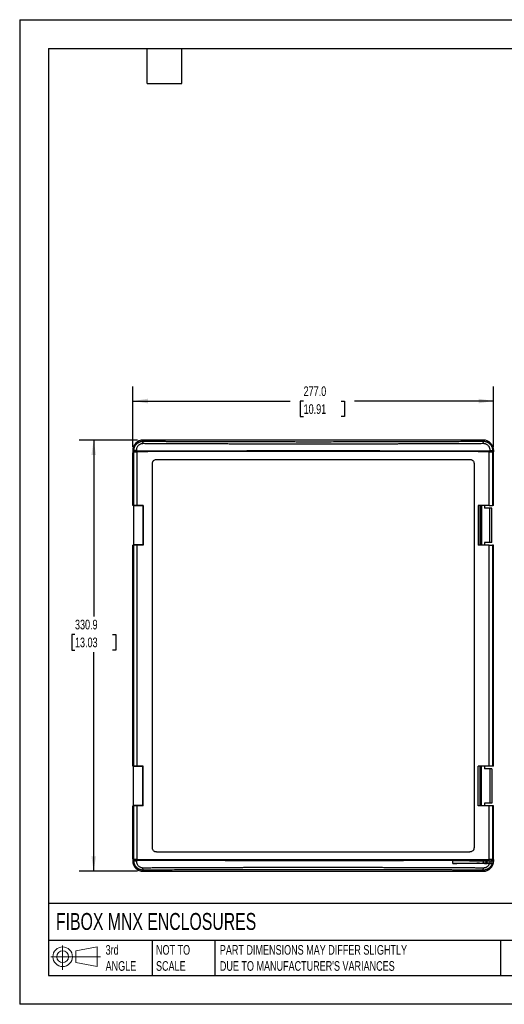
# Model space of a CAD drawing. Header units: millimetres. Extents: x 0 to 978, y 0 to 756.
# Tile 1 of 4: x 0 to 372, y 0 to 756. Entities that reach past the tile are written whole.
import ezdxf

# ---------------------------------------------------------------- set-up
doc = ezdxf.new("R2010")
doc.units = ezdxf.units.MM
doc.header["$LTSCALE"] = 3.5
doc.layers.add('DIMENSIONS', color=140, linetype='Continuous', lineweight=25)
doc.layers.add('TEXT', color=140, linetype='Continuous', lineweight=25)
doc.styles.add('SLDTEXTSTYLE0', font='TXT', dxfattribs={"width": 0.7})
doc.dimstyles.new('SLDDIMSTYLE0', dxfattribs={"dimtxt": 7.553027, "dimasz": 11.557, "dimexe": 0, "dimexo": 0.0625, "dimgap": 1.888257, "dimtad": 0, "dimtih": 1, "dimtoh": 1, "dimdec": 1, "dimrnd": 1e-09, "dimzin": 4, "dimdsep": 46, "dimtxsty": 'SLDTEXTSTYLE0', "dimsah": 1, "dimcen": 0.09, "dimadec": 0, "dimazin": 1, "dimtfac": 1, "dimtdec": 1, "dimtofl": 0, "dimtmove": 0, "dimatfit": 3, "dimfxl": 0, "dimfrac": 2, "dimtolj": 1, "dimtzin": 12, "dimarcsym": 0})
doc.dimstyles.new('SLDDIMSTYLE1', dxfattribs={"dimtxt": 7.553027, "dimasz": 11.557, "dimexe": 0, "dimexo": 0.0625, "dimgap": 1.888257, "dimtad": 0, "dimtih": 1, "dimtoh": 1, "dimdec": 1, "dimrnd": 1e-09, "dimzin": 12, "dimdsep": 46, "dimtxsty": 'SLDTEXTSTYLE0', "dimsah": 1, "dimcen": 0.09, "dimadec": 0, "dimazin": 3, "dimtfac": 1, "dimtdec": 1, "dimtofl": 0, "dimtmove": 0, "dimatfit": 3, "dimfxl": 0, "dimfrac": 2, "dimtolj": 1, "dimtzin": 12, "dimarcsym": 0})

# ---------------------------------------------------------------- blocks, each defined once
blk = doc.blocks.new('Block11')
at = {"color": 7, "linetype": 'Continuous', "lineweight": 18}
for p, q in [((9.06, 18.59), (9.06, 0)), ((19.18, 14.59), (35.61, 17.61)), ((35.61, 17.61), (35.61, 2.56)), ((0, 10.09), (38.06, 10.09)), ((19.18, 5.59), (19.18, 14.59)), ((19.18, 5.59), (35.61, 2.56))]:
    blk.add_line(p, q, dxfattribs=at)
for radius in [7.53, 4.5]:
    blk.add_circle((9.06, 10.09), radius, dxfattribs=at)
blk = doc.blocks.new('Block12')
at = {"color": 7, "linetype": 'Continuous'}
blk.add_blockref('Block11', (0, 0), dxfattribs=at)
blk = doc.blocks.new('_D')
at = {"layer": 'DIMENSIONS'}
for p, q in [((86.89, 427.96), (86.89, 474.13)), ((363.89, 427.96), (363.89, 474.13)), ((86.89, 463.01), (207.77, 463.01)), ((218, 463.01), (215.47, 463.01)), ((215.47, 463.01), (215.47, 451.01)), ((246.73, 463.01), (249.27, 463.01)), ((249.27, 463.01), (249.27, 451.01)), ((363.89, 463.01), (256.96, 463.01)), ((215.47, 451.01), (218, 451.01)), ((249.27, 451.01), (246.73, 451.01))]:
    blk.add_line(p, q, dxfattribs=at)
for points in [[(86.89, 463.01), (98.45, 461.23), (98.45, 464.79)], [(363.89, 463.01), (352.33, 464.79), (352.33, 461.23)]]:
    blk.add_solid(points, dxfattribs=at)
at = {"layer": 'DIMENSIONS', "char_height": 7.408, "attachment_point": 1, "style": 'SLDTEXTSTYLE0'}
for s, insert in [('277.0', (218, 474.25)), ('10.91', (218, 460.56))]:
    blk.add_mtext(s, dxfattribs=dict(at, insert=insert))
blk = doc.blocks.new('_D_1')
at = {"layer": 'DIMENSIONS'}
for p, q in [((90.39, 433.01), (45.73, 433.01)), ((56.84, 433.01), (56.84, 297.61)), ((42.47, 283.91), (39.94, 283.91)), ((39.94, 283.91), (39.94, 271.91)), ((71.2, 283.91), (73.74, 283.91)), ((73.74, 283.91), (73.74, 271.91)), ((39.94, 271.91), (42.47, 271.91)), ((56.84, 102.11), (56.84, 270.22)), ((73.74, 271.91), (71.2, 271.91)), ((90.39, 102.11), (45.73, 102.11))]:
    blk.add_line(p, q, dxfattribs=at)
for points in [[(56.84, 433.01), (55.06, 421.46), (58.62, 421.46)], [(56.84, 102.11), (58.62, 113.67), (55.06, 113.67)]]:
    blk.add_solid(points, dxfattribs=at)
at = {"layer": 'DIMENSIONS', "char_height": 7.408, "attachment_point": 1, "style": 'SLDTEXTSTYLE0'}
for s, insert in [('330.9', (42.47, 295.15)), ('13.03', (42.47, 281.46))]:
    blk.add_mtext(s, dxfattribs=dict(at, insert=insert))

msp = doc.modelspace()

# ---------------------------------------------------------------- linework, layer by layer
at = {"color": 7, "linetype": 'Continuous'}
for p, q in [((0.008646, 755.659359), (0.008646, 0.009359)), ((0.008646, 755.659359), (977.908646, 755.659359)), ((977.908646, 0.009359), (0.008646, 0.009359))]:
    msp.add_line(p, q, dxfattribs=at)
for p, q in [((94.65776, 430.283062), (94.838656, 432.153227)), ((355.938942, 433.012735), (94.838942, 433.012735)), ((94.838942, 432.155886), (94.838942, 433.012735)), ((355.938942, 432.156181), (355.938942, 433.012735)), ((356.120123, 430.283062), (355.938942, 432.156181)), ((87.696087, 425.012735), (86.838942, 425.012735)), ((86.838942, 425.012735), (86.838942, 424.062735)), ((86.838942, 424.062735), (87.698189, 424.635276)), ((89.078611, 424.062735), (86.838942, 424.062735)), ((87.621953, 423.999746), (86.891066, 423.512735)), ((86.891066, 382.762735), (86.891066, 423.512735)), ((87.621953, 423.999746), (89.946708, 424.100274)), ((87.621953, 382.762735), (87.621953, 423.999746)), ((89.56965, 425.201357), (87.696087, 425.012735)), ((87.698189, 424.635276), (87.696087, 425.012735)), ((89.572485, 424.694308), (87.698189, 424.635276)), ((89.946708, 424.100274), (89.946708, 382.762735)), ((97.263019, 424.411943), (96.738942, 424.062735)), ((97.263019, 424.411943), (224.430536, 424.411943)), ((97.263019, 424.411943), (97.263019, 424.124085)), ((360.388199, 382.762735), (360.388199, 424.101908)), ((360.388199, 424.101908), (363.136549, 424.015492)), ((363.079694, 424.635276), (361.205398, 424.694308)), ((361.208236, 425.201578), (363.085476, 425.012676)), ((361.634022, 424.062735), (363.938942, 424.062735)), ((363.082164, 425.012735), (363.079694, 424.635276)), ((363.079694, 424.635276), (363.938942, 424.062735)), ((363.082164, 425.012735), (363.938942, 425.012735)), ((363.136549, 424.015492), (363.136549, 382.762735)), ((363.891066, 423.512735), (363.136549, 424.015492)), ((363.891066, 382.762735), (363.891066, 423.512735)), ((363.938942, 424.062735), (363.938942, 425.012735)), ((105.113331, 418.212735), (345.668802, 418.212735)), ((101.927424, 120.112735), (101.927424, 415.012735)), ((348.854708, 415.012735), (348.854708, 120.112735)), ((87.621953, 382.762735), (86.891066, 382.762735)), ((87.464088, 382.562735), (87.464088, 352.562735)), ((94.508603, 382.562735), (87.464088, 382.562735)), ((89.946708, 382.762735), (87.621953, 382.762735)), ((87.888942, 382.562735), (87.888942, 382.762735)), ((94.808638, 382.762735), (89.946708, 382.762735)), ((92.888942, 382.562735), (92.888942, 382.762735)), ((94.508603, 382.762735), (94.508603, 352.362735)), ((94.808638, 382.762735), (94.808638, 352.362735)), ((360.388199, 382.762735), (351.947034, 382.762735)), ((351.947034, 382.762735), (351.947034, 352.362735)), ((353.35764, 382.762735), (353.35764, 352.362735)), ((354.266424, 380.762735), (353.66661, 380.762735)), ((353.874638, 382.562735), (353.703532, 382.562735)), ((353.703532, 380.762735), (353.703532, 382.562735)), ((353.874638, 380.762735), (353.874638, 382.562735)), ((354.038942, 380.762735), (354.038942, 382.762735)), ((354.266424, 354.362735), (354.266424, 380.762735)), ((354.321156, 380.762735), (354.266424, 380.762735)), ((354.321156, 380.762735), (354.321156, 382.762735)), ((354.591353, 382.762735), (354.591353, 352.362735)), ((356.774342, 382.762735), (356.774342, 380.762735)), ((360.912761, 380.762735), (356.774342, 380.762735)), ((360.388199, 382.762735), (363.136549, 382.762735)), ((360.912761, 354.362735), (360.912761, 380.762735)), ((362.514416, 380.762735), (360.912761, 380.762735)), ((362.514416, 354.362735), (362.514416, 380.762735)), ((363.891066, 382.762735), (363.136549, 382.762735)), ((86.891066, 182.762735), (86.891066, 352.362735)), ((87.621953, 352.362735), (86.891066, 352.362735)), ((94.508603, 352.562735), (87.464088, 352.562735)), ((87.621953, 182.762735), (87.621953, 352.362735)), ((89.946708, 352.362735), (87.621953, 352.362735)), ((87.888942, 352.362735), (87.888942, 352.562735)), ((89.946708, 352.362735), (89.946708, 182.762735)), ((94.808638, 352.362735), (89.946708, 352.362735)), ((92.888942, 352.362735), (92.888942, 352.562735)), ((360.388199, 352.362735), (351.947034, 352.362735)), ((354.266424, 354.362735), (353.66661, 354.362735)), ((353.703532, 352.562735), (353.703532, 354.362735)), ((353.874638, 352.562735), (353.703532, 352.562735)), ((353.874638, 352.562735), (353.874638, 354.362735)), ((354.038942, 352.362735), (354.038942, 354.362735)), ((354.321156, 354.362735), (354.266424, 354.362735)), ((354.321156, 352.362735), (354.321156, 354.362735)), ((360.912761, 354.362735), (356.774342, 354.362735)), ((356.774342, 354.362735), (356.774342, 352.362735)), ((360.388199, 182.762735), (360.388199, 352.362735)), ((360.388199, 352.362735), (363.136549, 352.362735)), ((362.514416, 354.362735), (360.912761, 354.362735)), ((363.136549, 352.362735), (363.136549, 182.762735)), ((363.891066, 352.362735), (363.136549, 352.362735)), ((363.891066, 182.762735), (363.891066, 352.362735)), ((87.621953, 182.762735), (86.891066, 182.762735)), ((87.464088, 152.562735), (87.464088, 182.562735)), ((94.508603, 182.562735), (87.464088, 182.562735)), ((89.946708, 182.762735), (87.621953, 182.762735)), ((87.888942, 182.762735), (87.888942, 182.562735)), ((94.808638, 182.762735), (89.946708, 182.762735)), ((92.888942, 182.762735), (92.888942, 182.562735)), ((94.508603, 152.362735), (94.508603, 182.762735)), ((94.808638, 152.362735), (94.808638, 182.762735)), ((360.388199, 182.762735), (351.947034, 182.762735)), ((351.947034, 152.362735), (351.947034, 182.762735)), ((353.35764, 182.762735), (353.35764, 152.362735)), ((353.874638, 182.562735), (353.703532, 182.562735)), ((353.703532, 182.562735), (353.703532, 180.762735)), ((353.874638, 182.562735), (353.874638, 180.762735)), ((354.038942, 180.762735), (354.038942, 182.762735)), ((354.321156, 180.762735), (354.321156, 182.762735)), ((354.591353, 152.362735), (354.591353, 182.762735)), ((356.774342, 182.762735), (356.774342, 180.762735)), ((363.136549, 182.762735), (360.388199, 182.762735)), ((363.891066, 182.762735), (363.136549, 182.762735)), ((354.266424, 180.762735), (353.66661, 180.762735)), ((354.266424, 180.762735), (354.266424, 154.362735)), ((354.321156, 180.762735), (354.266424, 180.762735)), ((360.912761, 180.762735), (356.774342, 180.762735)), ((360.912761, 180.762735), (360.912761, 154.362735)), ((362.514416, 180.762735), (360.912761, 180.762735)), ((362.514416, 180.762735), (362.514416, 154.362735)), ((86.891066, 111.612735), (86.891066, 152.362735)), ((87.621953, 152.362735), (86.891066, 152.362735)), ((94.508603, 152.562735), (87.464088, 152.562735)), ((87.621953, 111.125725), (87.621953, 152.362735)), ((89.946708, 152.362735), (87.621953, 152.362735)), ((87.888942, 152.562735), (87.888942, 152.362735)), ((89.946708, 152.362735), (89.946708, 111.025196)), ((94.808638, 152.362735), (89.946708, 152.362735)), ((92.888942, 152.562735), (92.888942, 152.362735)), ((360.388199, 152.362735), (351.947034, 152.362735)), ((354.266424, 154.362735), (353.66661, 154.362735)), ((353.703532, 154.362735), (353.703532, 152.562735)), ((353.874638, 152.562735), (353.703532, 152.562735)), ((353.874638, 154.362735), (353.874638, 152.562735)), ((354.038942, 152.362735), (354.038942, 154.362735)), ((354.321156, 154.362735), (354.266424, 154.362735)), ((354.321156, 152.362735), (354.321156, 154.362735)), ((360.912761, 154.362735), (356.774342, 154.362735)), ((356.774342, 154.362735), (356.774342, 152.362735)), ((360.388199, 111.023563), (360.388199, 152.362735)), ((363.136549, 152.362735), (360.388199, 152.362735)), ((362.514416, 154.362735), (360.912761, 154.362735)), ((363.136549, 152.362735), (363.136549, 111.109979)), ((363.891066, 152.362735), (363.136549, 152.362735)), ((363.891066, 111.612735), (363.891066, 152.362735)), ((105.113331, 116.912735), (345.668802, 116.912735)), ((89.078611, 111.062735), (86.838942, 111.062735)), ((87.698189, 110.490194), (86.838942, 111.062735)), ((86.838942, 111.062735), (86.838942, 110.112735)), ((87.69572, 110.112735), (86.838942, 110.112735)), ((87.621953, 111.125725), (86.891066, 111.612735)), ((89.946708, 111.025196), (87.621953, 111.125725)), ((87.692418, 110.113105), (89.56965, 109.924114)), ((87.69572, 110.112735), (87.698189, 110.490194)), ((87.698189, 110.490194), (89.572485, 110.431163)), ((96.738942, 111.062735), (97.263019, 110.713528)), ((97.263019, 111.001385), (97.263019, 110.713528)), ((224.430536, 110.713528), (97.263019, 110.713528)), ((332.664082, 110.337595), (332.656159, 110.345518)), ((332.656159, 108.179952), (332.664082, 110.337595)), ((351.938942, 108.311688), (351.938942, 108.241889)), ((355.854737, 110.09778), (355.854737, 108.42769)), ((357.938942, 110.344656), (357.938942, 110.152709)), ((357.938942, 110.081165), (357.938942, 108.444306)), ((357.938942, 108.372762), (357.938942, 108.180815)), ((358.62088, 110.082864), (361.068594, 110.095125)), ((358.62088, 110.082864), (358.62088, 108.442607)), ((358.62088, 108.442607), (361.068594, 108.430346)), ((363.136549, 111.109979), (360.388199, 111.023563)), ((361.068594, 110.095125), (362.565172, 110.147354)), ((361.068594, 110.095125), (361.068594, 108.430346)), ((361.068594, 108.430346), (362.323258, 108.386559)), ((361.634022, 111.062735), (363.938942, 111.062735)), ((362.565172, 110.147354), (363.938942, 111.062735)), ((362.565172, 110.112735), (362.565172, 110.147354)), ((362.565172, 110.112735), (363.938942, 110.112735)), ((363.891066, 111.612735), (363.136549, 111.109979)), ((363.938942, 110.112735), (363.938942, 111.062735)), ((94.838942, 102.96929), (94.65776, 104.842409)), ((94.838942, 102.96929), (94.838942, 102.112735)), ((94.838942, 102.112735), (355.938942, 102.112735)), ((355.938699, 102.971795), (356.119638, 104.842412)), ((355.938942, 102.96954), (355.938942, 102.112735))]:
    msp.add_line(p, q)
at = {"flags": 128}
for points in [[(89.56965, 425.201357), (89.571238, 424.91741), (89.572485, 424.694308)], [(361.205398, 424.694308), (361.206986, 424.978255), (361.208233, 425.201357)], [(89.572485, 110.431163), (89.570897, 110.147215), (89.56965, 109.924114)], [(332.656159, 108.179952), (335.659534, 108.197272), (338.641855, 108.218567), (341.598804, 108.243806), (344.526098, 108.272953), (347.419499, 108.305965), (350.274819, 108.342795), (353.087923, 108.38339), (355.854737, 108.42769)], [(351.938942, 108.311688), (351.556258, 108.309031), (351.231835, 108.301466), (351.015062, 108.290144), (350.938942, 108.276788), (351.015062, 108.263433), (351.231835, 108.252111), (351.556258, 108.244545), (351.938942, 108.241889)], [(351.938942, 108.241889), (352.321625, 108.244545), (352.646048, 108.252111), (352.862821, 108.263433), (352.938942, 108.276788), (352.862821, 108.290144), (352.646048, 108.301466), (352.321625, 108.309031), (351.938942, 108.311688)], [(357.938942, 108.372762), (356.998386, 108.366974), (356.171276, 108.350308), (355.557372, 108.324775), (355.23072, 108.293454), (355.23072, 108.260123), (355.557372, 108.228802), (356.171276, 108.203268), (356.998386, 108.186603), (357.938942, 108.180815)], [(357.938942, 108.180815), (358.879497, 108.186603), (359.706607, 108.203268), (360.320511, 108.228802), (360.647163, 108.260123), (360.647163, 108.293454), (360.320511, 108.324775), (359.706607, 108.350308), (358.879497, 108.366974), (357.938942, 108.372762)]]:
    msp.add_lwpolyline(points, dxfattribs=at)
for centre, radius, start, end in [((94.838942, 425.012735), 8, 90, 180), ((355.938942, 425.012735), 8, 0, 90), ((94.838942, 110.112735), 8, 180, 270), ((357.897379, -17.06737), 125.511683, 89.981026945, 90.932502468), ((355.938942, 110.112735), 8, 270, 0), ((357.940311, -27.847101), 136.291407, 89.713893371, 90.000575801)]:
    msp.add_arc(centre, radius, start, end)
for points, knots in [([(87.696087, 425.012735), (87.696598, 425.095931), (87.69762, 425.262231), (87.710245, 425.511353), (87.730949, 425.759671), (87.760476, 426.00689), (87.798553, 426.252704), (87.845167, 426.496816), (87.900221, 426.738931), (87.963628, 426.978759), (88.035286, 427.216013), (88.115084, 427.45041), (88.202901, 427.681674), (88.298607, 427.909532), (88.402064, 428.133717), (88.513124, 428.35397), (88.631629, 428.570036), (88.757417, 428.781666), (88.890313, 428.988619), (89.030136, 429.19066), (89.1767, 429.387563), (89.329807, 429.579106), (89.489256, 429.765077), (89.654837, 429.945273), (89.826334, 430.119495), (90.003527, 430.287557), (90.186187, 430.449277), (90.374083, 430.604484), (90.566975, 430.753015), (90.764622, 430.894717), (90.966776, 431.029444), (91.173187, 431.157061), (91.383598, 431.277441), (91.597752, 431.390465), (91.815387, 431.496027), (92.036239, 431.594027), (92.260041, 431.684375), (92.486525, 431.766993), (92.715419, 431.84181), (92.946453, 431.908764), (93.179352, 431.967805), (93.413843, 432.018891), (93.649652, 432.061993), (93.886505, 432.097074), (94.124128, 432.124173), (94.362246, 432.143091), (94.600594, 432.154562), (94.759517, 432.155445), (94.838942, 432.155886)], [0, 0, 0, 0, 0.02226057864, 0.04449646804, 0.06670775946, 0.08889454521, 0.1110569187, 0.13319497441, 0.15530880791, 0.17739851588, 0.19946419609, 0.22150594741, 0.24352386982, 0.26551806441, 0.28748863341, 0.30943568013, 0.33135930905, 0.35325962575, 0.37513673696, 0.39699075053, 0.41882177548, 0.44062992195, 0.46241530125, 0.48417802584, 0.50591820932, 0.52763596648, 0.54933141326, 0.57100466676, 0.59265584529, 0.61428506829, 0.63589245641, 0.65747813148, 0.6790422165, 0.70058483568, 0.72210611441, 0.74360617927, 0.76508515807, 0.78654317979, 0.80798037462, 0.82939687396, 0.85079281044, 0.87216831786, 0.89352353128, 0.91485858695, 0.93617362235, 0.95746877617, 0.97874418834, 1, 1, 1, 1]), ([(94.838942, 432.155886), (96.080207, 432.149319), (98.562501, 432.136188), (102.286961, 432.117207), (106.011702, 432.098754), (109.736825, 432.080879), (113.462302, 432.063569), (117.188141, 432.046827), (120.91434, 432.030652), (124.640899, 432.015045), (128.367819, 432.000005), (132.095099, 431.985534), (135.822739, 431.971629), (139.550739, 431.958292), (143.2791, 431.945523), (147.007821, 431.933321), (150.736902, 431.921687), (154.466343, 431.910621), (158.196145, 431.900121), (161.926307, 431.89019), (165.656829, 431.880826), (169.387712, 431.87203), (173.118955, 431.863801), (176.850558, 431.856139), (180.582521, 431.849046), (184.314844, 431.84252), (188.047528, 431.836561), (191.780572, 431.83117), (195.513977, 431.826346), (199.247741, 431.82209), (202.981866, 431.818402), (206.716351, 431.815281), (210.451196, 431.812728), (214.186402, 431.810742), (217.921968, 431.809324), (221.657894, 431.808473), (226.446137, 431.808111), (232.285838, 431.808928), (239.176006, 431.81182), (246.063765, 431.81664), (252.949113, 431.823386), (259.83205, 431.83206), (266.712576, 431.842661), (273.590691, 431.85519), (280.466395, 431.869646), (287.339688, 431.886029), (294.21057, 431.904339), (301.079041, 431.924577), (307.945102, 431.946742), (314.80875, 431.970835), (321.669989, 431.996854), (328.528812, 432.024803), (335.385243, 432.05467), (342.239191, 432.086501), (349.090997, 432.120121), (353.656167, 432.14416), (355.938942, 432.156181)], [0, 0, 0, 0, 0.0143099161, 0.0286171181, 0.0429217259, 0.0572238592, 0.0715236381, 0.0858211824, 0.1001166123, 0.1144100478, 0.1287016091, 0.1429914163, 0.1572795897, 0.1715662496, 0.1858515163, 0.20013551, 0.2144183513, 0.2287001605, 0.2429810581, 0.2572611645, 0.2715406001, 0.2858194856, 0.3000979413, 0.3143760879, 0.3286540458, 0.3429319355, 0.3572098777, 0.3714879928, 0.3857664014, 0.400045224, 0.4143245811, 0.4286045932, 0.4428853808, 0.4571670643, 0.4714497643, 0.485733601, 0.5000186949, 0.5263711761, 0.5527151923, 0.5790514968, 0.6053808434, 0.6317039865, 0.6580216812, 0.6843346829, 0.7106437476, 0.7369496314, 0.7632530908, 0.7895548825, 0.8158557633, 0.8421564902, 0.8684578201, 0.8947605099, 0.9210653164, 0.947372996, 0.9736843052, 1, 1, 1, 1]), ([(355.938942, 432.156181), (356.028245, 432.155552), (356.206435, 432.154298), (356.472834, 432.139712), (356.737318, 432.116001), (356.999537, 432.082423), (357.259144, 432.0394), (357.515803, 431.98706), (357.769191, 431.925623), (358.018998, 431.855295), (358.264926, 431.776302), (358.50669, 431.688872), (358.744018, 431.593245), (358.97665, 431.489666), (359.20434, 431.37839), (359.426856, 431.259674), (359.643978, 431.133784), (359.855499, 431.000988), (360.061225, 430.861561), (360.260978, 430.715779), (360.454588, 430.563923), (360.641903, 430.406275), (360.822782, 430.243119), (361.039254, 430.034022), (361.287722, 429.77069), (361.561524, 429.443675), (361.820588, 429.093151), (362.062556, 428.719433), (362.285016, 428.323042), (362.485501, 427.904733), (362.661537, 427.465507), (362.810567, 427.006627), (362.93034, 426.529626), (363.017556, 426.036328), (363.07318, 425.528821), (363.079151, 425.185806), (363.082164, 425.012735)], [0, 0, 0, 0, 0.02389176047, 0.04767150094, 0.07133925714, 0.09489507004, 0.11833898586, 0.14167105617, 0.16489133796, 0.18799989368, 0.21099679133, 0.23388210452, 0.25665591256, 0.27931830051, 0.30186935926, 0.32430918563, 0.34663788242, 0.3688555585, 0.39096232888, 0.41295831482, 0.43484364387, 0.45661845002, 0.47828287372, 0.49983706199, 0.53692245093, 0.57484161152, 0.61359538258, 0.65318443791, 0.6936092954, 0.73487032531, 0.7769677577, 0.81990168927, 0.8636720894, 0.90827880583, 0.95372156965, 1, 1, 1, 1]), ([(94.65776, 430.283062), (94.583771, 430.282815), (94.436138, 430.282324), (94.21525, 430.269042), (93.995659, 430.246548), (93.777348, 430.213956), (93.560325, 430.171502), (93.344589, 430.119123), (93.130148, 430.056843), (92.916984, 429.984639), (92.4649, 429.809521), (91.803608, 429.461662), (91.027284, 428.824531), (90.389629, 428.048099), (90.014351, 427.333732), (89.805833, 426.767532), (89.697046, 426.381479), (89.621065, 425.991497), (89.574999, 425.597517), (89.571436, 425.333628), (89.56965, 425.201357)], [0, 0, 0, 0, 0.0278581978, 0.0555863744, 0.0832408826, 0.1108785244, 0.1385562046, 0.1663305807, 0.1942577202, 0.2223927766, 0.2507896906, 0.3761942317, 0.5005046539, 0.6246263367, 0.7501547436, 0.8009432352, 0.850998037, 0.9006397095, 0.9501969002, 1, 1, 1, 1]), ([(360.388199, 424.101908), (337.97325, 424.183633), (315.466965, 424.245101), (270.362477, 424.327023), (247.764315, 424.347478), (202.568153, 424.347205), (179.970195, 424.326477), (134.86652, 424.24401), (112.360846, 424.18227), (89.946708, 424.100274)], [0, 0, 0, 0, 0.25, 0.25, 0.5, 0.5, 0.75, 0.75, 1, 1, 1, 1]), ([(356.120123, 430.283062), (354.961916, 430.276925), (352.645507, 430.264652), (349.169701, 430.24687), (345.693062, 430.229547), (342.215528, 430.212729), (338.737149, 430.196402), (335.257943, 430.180571), (331.777938, 430.165235), (328.297159, 430.150393), (324.815631, 430.136046), (321.33338, 430.122193), (317.850431, 430.108836), (314.366811, 430.095973), (310.882543, 430.083605), (307.397654, 430.071731), (303.91217, 430.060352), (300.426116, 430.049468), (296.939517, 430.039079), (293.452398, 430.029184), (289.964787, 430.019784), (286.476707, 430.010878), (282.988184, 430.002468), (279.499244, 429.994552), (276.009913, 429.987131), (272.520215, 429.980204), (269.030177, 429.973773), (265.539824, 429.967836), (262.049181, 429.962394), (258.558274, 429.957446), (255.067129, 429.952993), (251.57577, 429.949035), (248.084224, 429.945572), (244.592516, 429.942603), (241.100671, 429.940129), (237.608715, 429.93815), (234.116673, 429.936666), (230.624572, 429.935676), (227.132436, 429.935181), (223.64029, 429.935181), (220.148162, 429.935675), (216.656075, 429.936664), (213.164055, 429.938148), (209.672129, 429.940127), (206.180321, 429.942601), (202.688657, 429.945569), (199.197162, 429.949032), (195.705863, 429.952989), (192.214784, 429.957442), (188.72395, 429.962389), (185.233389, 429.967831), (181.743124, 429.973767), (178.253182, 429.980199), (174.763587, 429.987125), (171.274366, 429.994546), (167.785544, 430.002461), (164.297147, 430.010872), (160.809199, 430.019777), (157.321727, 430.029177), (153.834756, 430.039072), (150.348311, 430.049461), (146.862419, 430.060345), (143.377103, 430.071724), (139.892391, 430.083598), (136.408307, 430.095966), (132.924877, 430.108829), (129.442127, 430.122187), (125.960081, 430.13604), (122.478766, 430.150388), (118.998206, 430.16523), (115.518428, 430.180567), (112.039457, 430.196398), (108.561319, 430.212726), (105.084034, 430.229545), (101.607651, 430.246868), (98.132108, 430.264651), (95.815877, 430.276925), (94.65776, 430.283062)], [0, 0, 0, 0, 0.0133342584, 0.0266684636, 0.0400026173, 0.0533367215, 0.066670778, 0.0800047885, 0.0933387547, 0.1066726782, 0.1200065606, 0.1333404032, 0.1466742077, 0.1600079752, 0.1733417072, 0.1866754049, 0.2000090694, 0.2133427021, 0.2266763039, 0.240009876, 0.2533434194, 0.2666769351, 0.280010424, 0.2933438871, 0.3066773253, 0.3200107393, 0.3333441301, 0.3466774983, 0.3600108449, 0.3733441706, 0.386677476, 0.4000107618, 0.4133440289, 0.4266772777, 0.4400105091, 0.4533437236, 0.466676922, 0.4800101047, 0.4933432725, 0.506676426, 0.5200095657, 0.5333426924, 0.5466758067, 0.5600089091, 0.5733420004, 0.5866750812, 0.6000081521, 0.6133412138, 0.626674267, 0.6400073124, 0.6533403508, 0.6666733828, 0.6800064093, 0.6933394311, 0.7066724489, 0.7200054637, 0.7333384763, 0.7466714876, 0.7600044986, 0.7733375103, 0.7866705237, 0.8000035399, 0.81333656, 0.8266695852, 0.8400026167, 0.8533356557, 0.8666687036, 0.8800017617, 0.8933348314, 0.9066679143, 0.9200010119, 0.9333341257, 0.9466672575, 0.960000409, 0.973333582, 0.9866667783, 1, 1, 1, 1]), ([(361.208233, 425.201357), (361.208007, 425.275217), (361.207554, 425.422592), (361.194312, 425.643105), (361.171846, 425.86233), (361.139267, 426.080284), (361.096815, 426.296957), (361.044425, 426.51235), (360.982122, 426.726456), (360.909883, 426.939291), (360.734627, 427.390784), (360.386373, 428.05131), (359.748476, 428.826651), (358.971064, 429.463538), (358.255841, 429.838407), (357.688873, 430.046776), (357.302215, 430.155524), (356.911605, 430.231507), (356.516975, 430.277615), (356.252625, 430.281243), (356.120123, 430.283062)], [0, 0, 0, 0, 0.0278213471, 0.0555127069, 0.0831306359, 0.1107321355, 0.1383743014, 0.1661139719, 0.1940073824, 0.222109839, 0.2504754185, 0.3757839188, 0.5000556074, 0.6242156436, 0.7498398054, 0.8006857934, 0.8508017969, 0.9005074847, 0.9501304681, 1, 1, 1, 1]), ([(101.927424, 415.012735), (101.946355, 415.221038), (101.965273, 415.429544), (102.034921, 415.84214), (102.088391, 416.045585), (102.245721, 416.433295), (102.346857, 416.618019), (102.581143, 416.964987), (102.714302, 417.127231), (103.156315, 417.571875), (103.509822, 417.809654), (104.08771, 418.049637), (104.287958, 418.110029), (104.594496, 418.171805), (104.697652, 418.187791), (104.904983, 418.206759), (105.009157, 418.209747), (105.113331, 418.212735)], [0, 0, 0, 0, 0.125, 0.125, 0.25, 0.25, 0.375, 0.375, 0.5, 0.5, 0.75, 0.75, 0.875, 0.875, 0.9375, 0.9375, 1, 1, 1, 1]), ([(345.668802, 418.212735), (345.87621, 418.193718), (346.083818, 418.174715), (346.494626, 418.104751), (346.697184, 418.051038), (347.083198, 417.892997), (347.267109, 417.791405), (347.612545, 417.556063), (347.774068, 417.422306), (348.216736, 416.978318), (348.453444, 416.623241), (348.692347, 416.042812), (348.752468, 415.841688), (348.813962, 415.533815), (348.829873, 415.43021), (348.848756, 415.221982), (348.851732, 415.117359), (348.854708, 415.012735)], [0, 0, 0, 0, 0.125, 0.125, 0.25, 0.25, 0.375, 0.375, 0.5, 0.5, 0.75, 0.75, 0.875, 0.875, 0.9375, 0.9375, 1, 1, 1, 1]), ([(105.113331, 116.912735), (104.905923, 116.931752), (104.698315, 116.950756), (104.287507, 117.02072), (104.084949, 117.074433), (103.698935, 117.232474), (103.515024, 117.334066), (103.169588, 117.569407), (103.008065, 117.703165), (102.565397, 118.147152), (102.328689, 118.50223), (102.089786, 119.082659), (102.029665, 119.283783), (101.968171, 119.591656), (101.95226, 119.69526), (101.933377, 119.903488), (101.930401, 120.008112), (101.927424, 120.112735)], [0, 0, 0, 0, 0.125, 0.125, 0.25, 0.25, 0.375, 0.375, 0.5, 0.5, 0.75, 0.75, 0.875, 0.875, 0.9375, 0.9375, 1, 1, 1, 1]), ([(348.854708, 120.112735), (348.835778, 119.904432), (348.81686, 119.695927), (348.747212, 119.283331), (348.693742, 119.079886), (348.536412, 118.692176), (348.435276, 118.507452), (348.20099, 118.160483), (348.067831, 117.99824), (347.625818, 117.553596), (347.272311, 117.315817), (346.694423, 117.075834), (346.494175, 117.015442), (346.187637, 116.953665), (346.084481, 116.93768), (345.87715, 116.918712), (345.772976, 116.915724), (345.668802, 116.912735)], [0, 0, 0, 0, 0.125, 0.125, 0.25, 0.25, 0.375, 0.375, 0.5, 0.5, 0.75, 0.75, 0.875, 0.875, 0.9375, 0.9375, 1, 1, 1, 1]), ([(94.838942, 102.96929), (94.749644, 102.969918), (94.571466, 102.971172), (94.305083, 102.985756), (94.040613, 103.009464), (93.778406, 103.043039), (93.51881, 103.086057), (93.26216, 103.138393), (93.008779, 103.199825), (92.758976, 103.270148), (92.513051, 103.349137), (92.271288, 103.436562), (92.03396, 103.532186), (91.801325, 103.635761), (91.573631, 103.747035), (91.35111, 103.86575), (91.133981, 103.99164), (90.922452, 104.124438), (90.716716, 104.263868), (90.516954, 104.409655), (90.323332, 104.561517), (90.136005, 104.719173), (89.955114, 104.882339), (89.738633, 105.091444), (89.490161, 105.35478), (89.216359, 105.681796), (88.957295, 106.032319), (88.715327, 106.406037), (88.492867, 106.802428), (88.292382, 107.220737), (88.116346, 107.659963), (87.967316, 108.118844), (87.847543, 108.595845), (87.760327, 109.089142), (87.704703, 109.596649), (87.698732, 109.939665), (87.69572, 110.112735)], [0, 0, 0, 0, 0.0238901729, 0.0476684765, 0.0713349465, 0.0948896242, 0.1183325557, 0.1416637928, 0.1648833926, 0.1879914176, 0.2109879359, 0.2338730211, 0.2566467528, 0.2793092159, 0.3018605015, 0.3243007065, 0.3466299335, 0.3688482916, 0.3909558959, 0.4129528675, 0.434839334, 0.4566154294, 0.4782812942, 0.4998370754, 0.5369224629, 0.574841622, 0.6135953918, 0.6531844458, 0.6936093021, 0.7348703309, 0.7769677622, 0.8199016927, 0.8636720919, 0.9082788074, 0.9537215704, 1, 1, 1, 1]), ([(89.56965, 109.924114), (89.569877, 109.850254), (89.570329, 109.702879), (89.583571, 109.482366), (89.606037, 109.263141), (89.638616, 109.045187), (89.681068, 108.828514), (89.733458, 108.61312), (89.795761, 108.399014), (89.868, 108.18618), (90.043256, 107.734687), (90.39151, 107.074161), (91.029407, 106.29882), (91.806819, 105.661933), (92.522042, 105.287063), (93.08901, 105.078694), (93.475668, 104.969947), (93.866278, 104.893964), (94.260908, 104.847856), (94.525258, 104.844228), (94.65776, 104.842409)], [0, 0, 0, 0, 0.0278213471, 0.0555127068, 0.0831306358, 0.1107321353, 0.1383743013, 0.1661139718, 0.1940073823, 0.2221098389, 0.2504754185, 0.3757839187, 0.5000556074, 0.6242156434, 0.7498398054, 0.8006857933, 0.8508017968, 0.9005074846, 0.950130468, 1, 1, 1, 1]), ([(360.388199, 111.023563), (337.97325, 110.941838), (315.466965, 110.88037), (270.362477, 110.798447), (247.764315, 110.777993), (202.568153, 110.778266), (179.970195, 110.798993), (134.86652, 110.88146), (112.360846, 110.9432), (89.946708, 111.025196)], [0, 0, 0, 0, 0.25, 0.25, 0.5, 0.5, 0.75, 0.75, 1, 1, 1, 1]), ([(332.656159, 110.345518), (332.943359, 110.344025), (333.517559, 110.341041), (334.376761, 110.336152), (335.233993, 110.330965), (336.089131, 110.325448), (336.942207, 110.319611), (337.793212, 110.313452), (338.64215, 110.30697), (339.489018, 110.300165), (340.333819, 110.293038), (341.17655, 110.285589), (342.017213, 110.277817), (342.855807, 110.269723), (343.692333, 110.261307), (344.804449, 110.24966), (346.187149, 110.234321), (347.833484, 110.214674), (349.466016, 110.193794), (351.084843, 110.171688), (352.689568, 110.148328), (354.281677, 110.123821), (355.330175, 110.106464), (355.854737, 110.09778)], [0, 0, 0, 0, 0.0357681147, 0.0715110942, 0.1072331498, 0.1429385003, 0.1786313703, 0.214315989, 0.2499965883, 0.2856774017, 0.3213626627, 0.357056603, 0.3927634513, 0.4284874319, 0.4642327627, 0.5000036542, 0.5715137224, 0.6429400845, 0.7143165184, 0.7856768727, 0.8570550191, 0.9284848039, 1, 1, 1, 1]), ([(351.938942, 110.213783), (351.906402, 110.213815), (351.841413, 110.213879), (351.744711, 110.214405), (351.649267, 110.215247), (351.525432, 110.216806), (351.379519, 110.21949), (351.176794, 110.225286), (350.99108, 110.23498), (350.912359, 110.248671), (350.979819, 110.26011), (351.102247, 110.268192), (351.227, 110.273508), (351.379253, 110.277876), (351.553965, 110.281074), (351.742832, 110.283194), (351.873788, 110.283453), (351.938942, 110.283582)], [0, 0, 0, 0, 0.0311702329, 0.062253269, 0.0935579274, 0.1253865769, 0.1882589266, 0.2505100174, 0.3751398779, 0.4997762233, 0.6242767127, 0.6871976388, 0.7495218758, 0.8116842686, 0.8747359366, 0.9376787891, 1, 1, 1, 1]), ([(351.938942, 110.283582), (351.971516, 110.28355), (352.036557, 110.283486), (352.133316, 110.28296), (352.228768, 110.282118), (352.352561, 110.280559), (352.498432, 110.277874), (352.701107, 110.272076), (352.887044, 110.262381), (352.964892, 110.248682), (352.887026, 110.234981), (352.701192, 110.225295), (352.498464, 110.219487), (352.323731, 110.21629), (352.134941, 110.214172), (352.004041, 110.213912), (351.938942, 110.213783)], [0, 0, 0, 0, 0.0312190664, 0.0623347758, 0.0936561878, 0.1254863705, 0.1883614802, 0.2506625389, 0.3753842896, 0.5000828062, 0.6247714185, 0.7494973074, 0.8116531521, 0.8747286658, 0.9376993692, 1, 1, 1, 1]), ([(357.938942, 110.152709), (357.894011, 110.152731), (357.804167, 110.152775), (357.669648, 110.153136), (357.53551, 110.153712), (357.357941, 110.15479), (357.1392, 110.156697), (356.800205, 110.160927), (356.401482, 110.168379), (355.982003, 110.18037), (355.638134, 110.195012), (355.381871, 110.211705), (355.224722, 110.229832), (355.17107, 110.248672), (355.224674, 110.267506), (355.381479, 110.285626), (355.637496, 110.302318), (355.981295, 110.316971), (356.400883, 110.328975), (356.799466, 110.336424), (357.13835, 110.340662), (357.400813, 110.342938), (357.668648, 110.344388), (357.848917, 110.344567), (357.938942, 110.344656)], [0, 0, 0, 0, 0.0156210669, 0.0312357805, 0.0468820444, 0.0625975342, 0.0938825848, 0.1251353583, 0.187607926, 0.2500613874, 0.3124905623, 0.3750111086, 0.4375325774, 0.4999674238, 0.5624266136, 0.6248924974, 0.6873419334, 0.7498542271, 0.8123646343, 0.874797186, 0.9059863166, 0.9373466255, 0.9687114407, 1, 1, 1, 1]), ([(355.854737, 110.09778), (355.920289, 110.096714), (356.051205, 110.094584), (356.252405, 110.091786), (356.456584, 110.089289), (356.664124, 110.087122), (356.920025, 110.084877), (357.225531, 110.082876), (357.581201, 110.08143), (357.81957, 110.081253), (357.938942, 110.081165)], [0, 0, 0, 0, 0.1006384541, 0.2009894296, 0.3012580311, 0.4016498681, 0.5023697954, 0.6683443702, 0.833912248, 1, 1, 1, 1]), ([(362.778517, 108.029185), (362.752484, 107.946105), (362.700424, 107.779965), (362.610793, 107.534577), (362.512876, 107.292448), (362.405974, 107.054152), (362.290456, 106.819944), (362.166423, 106.590157), (362.034061, 106.365097), (361.893549, 106.145067), (361.74508, 105.930362), (361.588858, 105.721271), (361.425097, 105.518074), (361.254022, 105.321043), (361.075866, 105.130441), (360.890874, 104.946523), (360.699299, 104.769533), (360.501401, 104.599709), (360.297452, 104.437274), (360.087729, 104.282444), (359.872517, 104.135424), (359.65211, 103.996409), (359.426808, 103.86558), (359.196916, 103.743109), (358.962747, 103.629157), (358.724619, 103.523872), (358.482854, 103.427391), (358.237779, 103.339837), (357.989727, 103.261323), (357.739032, 103.191948), (357.486034, 103.131801), (357.231073, 103.080952), (356.974494, 103.039479), (356.716642, 103.007369), (356.457866, 102.984891), (356.198504, 102.971204), (356.025462, 102.970095), (355.938942, 102.96954)], [0, 0, 0, 0, 0.0286524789, 0.0572981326, 0.085937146, 0.1145697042, 0.1431959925, 0.1718161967, 0.2004305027, 0.2290390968, 0.2576421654, 0.2862398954, 0.3148324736, 0.3434200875, 0.3720029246, 0.4005811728, 0.4291550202, 0.4577246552, 0.4862902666, 0.5148520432, 0.5434101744, 0.5719648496, 0.6005162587, 0.6290645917, 0.6576100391, 0.6861527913, 0.7146930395, 0.7432309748, 0.7717667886, 0.8003006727, 0.8288328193, 0.8573634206, 0.8858926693, 0.9144207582, 0.9429478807, 0.97147423, 1, 1, 1, 1]), ([(356.120123, 104.842409), (356.200112, 104.84284), (356.359175, 104.843698), (356.596323, 104.858532), (356.830425, 104.883345), (357.061497, 104.919076), (357.289529, 104.965479), (357.514521, 105.022619), (357.73647, 105.090479), (357.955372, 105.169062), (358.171225, 105.258363), (358.384027, 105.358384), (358.593776, 105.469114), (358.800468, 105.590572), (359.059552, 105.758634), (359.360784, 105.981735), (359.68912, 106.271727), (359.987476, 106.58626), (360.255957, 106.92523), (360.493749, 107.288851), (360.703766, 107.675944), (360.816335, 107.948964), (360.873198, 108.086878)], [0, 0, 0, 0, 0.0393250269, 0.0781998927, 0.1167062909, 0.154928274, 0.1929517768, 0.2308640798, 0.2687532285, 0.3067074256, 0.344814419, 0.3831609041, 0.4218319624, 0.4609105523, 0.5004770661, 0.5729375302, 0.6441014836, 0.7145172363, 0.7847506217, 0.8553718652, 0.9269419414, 1, 1, 1, 1]), ([(357.938942, 110.344656), (357.983911, 110.344634), (358.07382, 110.344589), (358.208421, 110.344228), (358.342608, 110.343652), (358.520139, 110.342574), (358.738805, 110.340667), (359.077696, 110.336437), (359.476444, 110.328985), (359.896039, 110.31699), (360.239932, 110.302342), (360.496187, 110.285646), (360.653202, 110.267518), (360.70682, 110.248679), (360.653134, 110.229842), (360.496175, 110.211718), (360.23993, 110.195024), (359.896014, 110.180373), (359.476325, 110.168376), (359.077725, 110.16093), (358.738837, 110.156696), (358.476548, 110.154423), (358.208952, 110.152976), (358.028879, 110.152798), (357.938942, 110.152709)], [0, 0, 0, 0, 0.0156343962, 0.0312586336, 0.0469106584, 0.0626282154, 0.093892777, 0.1251396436, 0.1876039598, 0.2500813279, 0.3125456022, 0.3750613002, 0.4375751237, 0.5000176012, 0.5624708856, 0.6249633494, 0.6874527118, 0.7499473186, 0.8124435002, 0.8748945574, 0.9060725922, 0.9374143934, 0.9687417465, 1, 1, 1, 1]), ([(357.938942, 110.081165), (357.996, 110.081185), (358.110044, 110.081225), (358.280842, 110.081559), (358.451266, 110.082076), (358.564318, 110.082601), (358.62088, 110.082864)], [0, 0, 0, 0, 0.25015904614, 0.5, 0.74984095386, 1, 1, 1, 1]), ([(360.873198, 108.086878), (361.169379, 108.078005), (361.807406, 108.058892), (362.439727, 108.039549), (362.778517, 108.029185)], [0, 0, 0, 0, 0.4642126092, 1, 1, 1, 1]), ([(94.65776, 104.842409), (95.815967, 104.848546), (98.132376, 104.860818), (101.608182, 104.8786), (105.084821, 104.895923), (108.562355, 104.912742), (112.040734, 104.929068), (115.51994, 104.944899), (118.999945, 104.960236), (122.480724, 104.975078), (125.962252, 104.989425), (129.444503, 105.003277), (132.927452, 105.016635), (136.411073, 105.029498), (139.89534, 105.041866), (143.380229, 105.05374), (146.865713, 105.065119), (150.351768, 105.076003), (153.838367, 105.086392), (157.325485, 105.096287), (160.813097, 105.105687), (164.301177, 105.114592), (167.7897, 105.123003), (171.278639, 105.130919), (174.767971, 105.13834), (178.257668, 105.145266), (181.747706, 105.151698), (185.23806, 105.157635), (188.728702, 105.163077), (192.219609, 105.168025), (195.710755, 105.172477), (199.202114, 105.176436), (202.69366, 105.179899), (206.185368, 105.182868), (209.677213, 105.185341), (213.169169, 105.187321), (216.66121, 105.188805), (220.153312, 105.189795), (223.645448, 105.19029), (227.137593, 105.19029), (230.629722, 105.189796), (234.121809, 105.188806), (237.613828, 105.187322), (241.105755, 105.185344), (244.597563, 105.18287), (248.089227, 105.179902), (251.580721, 105.176439), (255.072021, 105.172481), (258.5631, 105.168029), (262.053933, 105.163082), (265.544495, 105.15764), (269.03476, 105.151703), (272.524702, 105.145272), (276.014296, 105.138346), (279.503517, 105.130925), (282.992339, 105.123009), (286.480737, 105.114599), (289.968684, 105.105694), (293.456156, 105.096294), (296.943127, 105.086399), (300.429572, 105.07601), (303.915465, 105.065126), (307.40078, 105.053747), (310.885492, 105.041873), (314.369576, 105.029505), (317.853006, 105.016641), (321.335757, 105.003283), (324.817802, 104.989431), (328.299118, 104.975083), (331.779677, 104.960241), (335.259455, 104.944904), (338.738426, 104.929072), (342.216564, 104.912745), (345.693849, 104.895926), (349.170232, 104.878602), (352.645775, 104.860819), (354.962006, 104.848546), (356.120123, 104.842409)], [0, 0, 0, 0, 0.0133342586, 0.0266684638, 0.0400026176, 0.0533367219, 0.0666707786, 0.0800047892, 0.0933387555, 0.1066726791, 0.1200065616, 0.1333404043, 0.1466742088, 0.1600079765, 0.1733417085, 0.1866754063, 0.200009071, 0.2133427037, 0.2266763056, 0.2400098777, 0.2533434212, 0.266676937, 0.2800104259, 0.2933438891, 0.3066773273, 0.3200107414, 0.3333441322, 0.3466775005, 0.3600108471, 0.3733441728, 0.3866774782, 0.4000107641, 0.4133440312, 0.4266772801, 0.4400105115, 0.453343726, 0.4666769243, 0.4800101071, 0.4933432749, 0.5066764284, 0.5200095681, 0.5333426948, 0.5466758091, 0.5600089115, 0.5733420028, 0.5866750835, 0.6000081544, 0.6133412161, 0.6266742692, 0.6400073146, 0.653340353, 0.666673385, 0.6800064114, 0.6933394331, 0.7066724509, 0.7200054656, 0.7333384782, 0.7466714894, 0.7600045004, 0.773337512, 0.7866705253, 0.8000035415, 0.8133365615, 0.8266695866, 0.840002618, 0.8533356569, 0.8666687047, 0.8800017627, 0.8933348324, 0.9066679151, 0.9200010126, 0.9333341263, 0.946667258, 0.9600004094, 0.9733335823, 0.9866667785, 1, 1, 1, 1]), ([(355.938942, 102.96954), (354.697986, 102.976108), (352.216293, 102.989241), (348.492708, 103.008224), (344.768786, 103.02668), (341.044429, 103.044557), (337.319662, 103.061869), (333.594478, 103.078614), (329.86888, 103.09479), (326.142868, 103.110399), (322.41644, 103.125441), (318.689597, 103.139915), (314.96234, 103.153821), (311.234667, 103.167159), (307.50658, 103.17993), (303.778077, 103.192133), (300.04916, 103.203769), (296.319828, 103.214837), (292.590081, 103.225338), (288.859919, 103.23527), (285.129342, 103.244635), (281.39835, 103.253433), (277.666943, 103.261663), (273.935122, 103.269325), (270.202885, 103.27642), (266.470234, 103.282947), (262.737168, 103.288906), (259.003686, 103.294298), (255.26979, 103.299122), (251.535479, 103.303378), (247.800753, 103.307067), (244.065612, 103.310189), (240.330057, 103.312742), (236.594086, 103.314728), (232.8577, 103.316146), (229.1209, 103.316997), (224.332056, 103.31736), (218.492045, 103.316542), (211.601877, 103.31365), (204.714118, 103.308831), (197.82877, 103.302084), (190.945833, 103.293411), (184.065307, 103.282809), (177.187192, 103.270281), (170.311488, 103.255825), (163.438195, 103.239442), (156.567313, 103.221131), (149.698842, 103.200893), (142.832782, 103.178728), (135.969133, 103.154636), (129.107894, 103.128617), (122.249071, 103.100667), (115.39264, 103.070801), (108.538692, 103.03897), (101.686886, 103.00535), (97.121716, 102.98131), (94.838942, 102.96929)], [0, 0, 0, 0, 0.0143063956, 0.0286102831, 0.0429117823, 0.0572110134, 0.0715080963, 0.0858031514, 0.1000962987, 0.1143876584, 0.128677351, 0.1429654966, 0.1572522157, 0.1715376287, 0.1858218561, 0.2001050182, 0.2143872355, 0.2286686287, 0.2429493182, 0.2572294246, 0.2715090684, 0.2857883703, 0.3000674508, 0.3143464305, 0.3286254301, 0.3429045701, 0.3571839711, 0.3714637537, 0.3857440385, 0.4000249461, 0.414306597, 0.4285891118, 0.4428726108, 0.4571572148, 0.471443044, 0.4857302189, 0.50001886, 0.5263713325, 0.55271534, 0.5790516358, 0.6053809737, 0.6317041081, 0.6580217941, 0.6843347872, 0.7106438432, 0.7369497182, 0.763253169, 0.789554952, 0.8158558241, 0.8421565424, 0.8684578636, 0.8947605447, 0.9210653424, 0.9473730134, 0.9736843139, 1, 1, 1, 1])]:
    msp.add_open_spline(points, degree=3, knots=knots)
for points in [[(89.572485, 424.694308), (179.791035, 425.02525), (270.986848, 425.02525), (361.205398, 424.694308)], [(332.664082, 110.337595), (251.784423, 110.103893), (170.287346, 110.135082), (89.572485, 110.431163)], [(360.873198, 108.086878), (351.477678, 108.121519), (342.071367, 108.152543), (332.656159, 108.179952)], [(362.565172, 110.112735), (362.565172, 109.531736), (362.482977, 108.945236), (362.323258, 108.386559)], [(362.323258, 108.386559), (362.476244, 108.267436), (362.627915, 108.148312), (362.778517, 108.029185)]]:
    msp.add_open_spline(points, degree=3)
at = {"layer": 'TEXT'}
for p, q in [((22.225, 733.425), (955.675, 733.425)), ((22.225, 733.425), (22.225, 22.225)), ((97.79, 706.755), (97.79, 733.425)), ((124.46, 706.755), (124.46, 733.425)), ((97.79, 706.755), (124.46, 706.755)), ((955.675, 77.441377), (22.225, 77.441377)), ((955.675, 48.895), (22.225, 48.895)), ((101.65656, 48.895), (101.65656, 22.225)), ((149.93085, 48.895), (149.93085, 22.225)), ((369.194724, 48.895), (369.194724, 22.225)), ((22.225, 22.225), (955.675, 22.225))]:
    msp.add_line(p, q, dxfattribs=at)

# ---------------------------------------------------------------- block references
msp.add_blockref('Block12', (23.932785, 26.438494), dxfattribs=at)

# ---------------------------------------------------------------- texts
at = {"layer": 'TEXT', "attachment_point": 1, "style": 'SLDTEXTSTYLE0'}
for s, insert, char_height in [('FIBOX MNX ENCLOSURES', (27.88007, 70.082052), 12.96458333), ('3rd^JANGLE', (65.976507, 45.487999), 7.4083333), ('NOT TO^JSCALE', (104.673524, 45.488), 7.40833333), ("PART DIMENSIONS MAY DIFFER SLIGHTLY ^JDUE TO MANUFACTURER'S VARIANCES", (153.693871, 45.488), 7.40833333)]:
    msp.add_mtext(s, dxfattribs=dict(at, insert=insert, char_height=char_height))

# ---------------------------------------------------------------- dimensions: what is measured, and where the dimension line sits
at = {"layer": 'DIMENSIONS'}
dim = msp.add_linear_dim(base=(363.891066, 463.01276), p1=(86.891066, 423.512735), p2=(363.891066, 423.512735), dimstyle='SLDDIMSTYLE0', dxfattribs=at)
dim.commit()
dim.dimension.update_dxf_attribs({"geometry": '_D', "text_midpoint": (232.365409, 463.01276), "dimtype": 160})
dim = msp.add_linear_dim(base=(56.838917, 102.112735), p1=(94.838942, 433.012735), p2=(94.838942, 102.112735), angle=90, dimstyle='SLDDIMSTYLE1', dxfattribs=at)
dim.commit()
dim.dimension.update_dxf_attribs({"geometry": '_D_1', "text_midpoint": (56.838917, 283.912089), "dimtype": 160})

doc.saveas('drawing.dxf')
